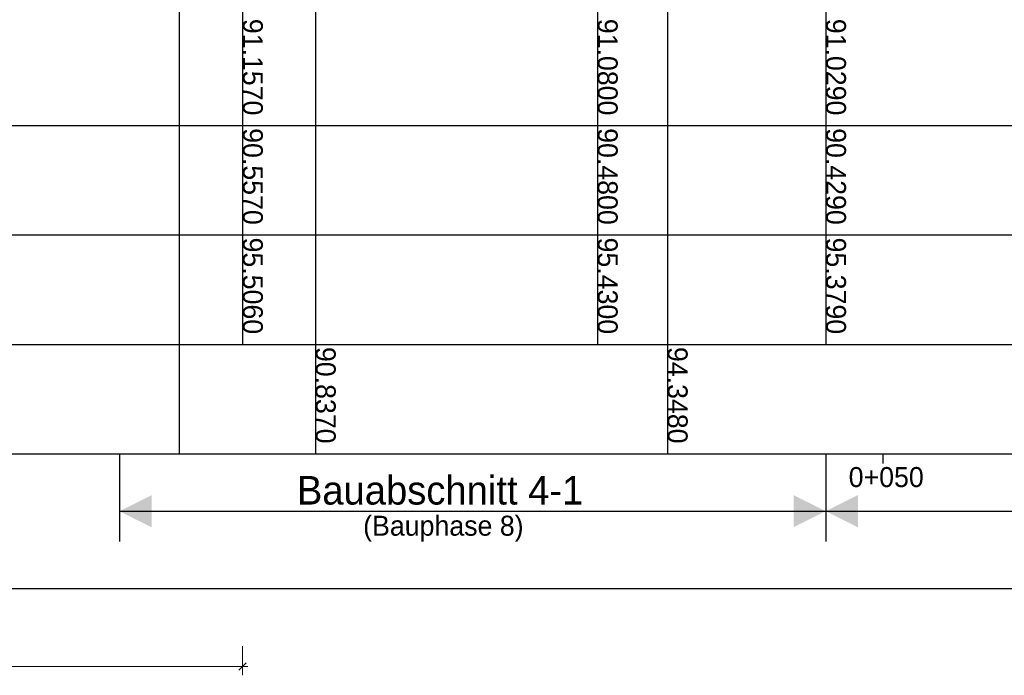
# Model space of a CAD drawing. Header units: metres. Extents: x 3458045 to 3462392, y 5482308 to 5484762.
# Tile 189 of 256: x 3460015 to 3460058, y 5483951 to 5483980. Entities that reach past the tile are written whole.
import ezdxf

# ---------------------------------------------------------------- set-up
doc = ezdxf.new("R2010")
doc.units = ezdxf.units.M
doc.header["$PDMODE"] = 3
doc.header["$PDSIZE"] = 0.1
doc.linetypes.add('AUSGEZOGEN', pattern=[2, 1, 1])
doc.layers.get('0').update_dxf_attribs({"linetype": 'CONTINUOUS'})
doc.layers.get('DEFPOINTS').update_dxf_attribs({"linetype": 'CONTINUOUS'})
for name, color, linetype, lineweight in [('SP_Höhenplan-Beschriftung-Linien', 2, 'CONTINUOUS', 25), ('SP_Höhenplan-Beschriftung-Linien-Bestandsgelände', 7, 'CONTINUOUS', 25), ('SP_Höhenplan-Beschriftung-Text', 2, 'CONTINUOUS', 25)]:
    doc.layers.add(name, color=color, linetype=linetype, lineweight=lineweight)
doc.layers.add('SP_LAYOUT', color=50, linetype='CONTINUOUS', plot=False)
doc.layers.add('SP_VERM', color=1, linetype='CONTINUOUS')
doc.layers.add('SP_VERM-VA-B44', color=150, linetype='CONTINUOUS')
doc.styles.add('K_ISOCP', font='k_isocp.shx')
doc.styles.add('SP_F', font='romans.shx', dxfattribs={"width": 0.7, "bigfont": 'sp_f.shx'})
doc.dimstyles.new('SOFI18$0', dxfattribs={"dimtxt": 1.8, "dimasz": 0.18, "dimexe": 0.9, "dimexo": 0.625, "dimgap": 0.486, "dimtad": 1, "dimdec": 3, "dimrnd": 0.001, "dimzin": 1, "dimdsep": 46, "dimtxsty": 'SP_F', "dimblk1": 'SOF_BEMSTR1', "dimblk2": 'SOF_BEMSTR2', "dimsah": 1, "dimcen": 1.8, "dimse1": 1, "dimse2": 1, "dimclrd": 1, "dimclre": 1, "dimclrt": 7, "dimaunit": 2, "dimazin": 0, "dimtfac": 1, "dimtdec": 3, "dimtmove": 0, "dimatfit": 3, "dimfxl": 1, "dimtolj": 1, "dimtzin": 0, "dimlwd": 0, "dimlwe": 0, "dimarcsym": 0})

# ---------------------------------------------------------------- blocks, each defined once
blk = doc.blocks.new('SOFI-PFV')
at = {"color": 0, "linetype": 'Continuous'}
blk.add_solid([(-0.0625, 0.125), (0.0625, 0.125), (0, 0)], dxfattribs=at)
blk = doc.blocks.new('SOF_BEMSTR2')
at = {"color": 0, "linetype": 'ByBlock', "lineweight": -2}
for p, q in [((0, -20), (0, 8.5)), ((3.535, 3.535), (-3.535, -3.535)), ((-5, 0), (5, 0))]:
    blk.add_line(p, q, dxfattribs=at)
blk = doc.blocks.new('SOF_BEMSTR1')
at = {"color": 0, "linetype": 'ByBlock', "lineweight": -2}
for p, q in [((0, 20), (0, -8.5)), ((3.535, 3.535), (-3.535, -3.535)), ((-5, 0), (5, 0))]:
    blk.add_line(p, q, dxfattribs=at)
blk = doc.blocks.new('*D335')
at = {"layer": 'DEFPOINTS', "color": 0, "linetype": 'AUSGEZOGEN', "transparency": 16777216}
for p in [(3460003.058, 5483962.804), (3460025.018, 5483962.804), (3460025.018, 5483951.535)]:
    blk.add_point(p, dxfattribs=at)
at = {"layer": 'SP_VERM', "color": 1, "linetype": 'AUSGEZOGEN', "lineweight": 0, "transparency": 16777216}
blk.add_line((3460003.103, 5483951.535), (3460024.973, 5483951.535), dxfattribs=at)
at = {"layer": 'SP_VERM', "color": 1, "linetype": 'AUSGEZOGEN', "lineweight": 0, "transparency": 16777216, "xscale": 0.0450000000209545, "yscale": 0.0450000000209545, "zscale": 0.0450000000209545, "rotation": 180}
blk.add_blockref('SOF_BEMSTR2', (3460003.058, 5483951.535), dxfattribs=at)
at = {"layer": 'SP_VERM', "color": 1, "linetype": 'AUSGEZOGEN', "lineweight": 0, "transparency": 16777216, "xscale": 0.0450000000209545, "yscale": 0.0450000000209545, "zscale": 0.0450000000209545}
blk.add_blockref('SOF_BEMSTR1', (3460025.018, 5483951.535), dxfattribs=at)
at = {"layer": 'SP_VERM', "color": 7, "linetype": 'AUSGEZOGEN', "transparency": 16777216, "insert": (3460014.038, 5483951.881), "char_height": 0.45, "attachment_point": 5, "style": 'SP_F'}
blk.add_mtext('\\A1;\\A1;21.96{\\H.7x;\\S^ ;}', dxfattribs=at)

msp = doc.modelspace()

# ---------------------------------------------------------------- linework, layer by layer
at = {"layer": 'SP_Höhenplan-Beschriftung-Linien', "color": 1, "linetype": 'ByBlock'}
for p, q in [((3460025.0179, 5483997.4445), (3460025.0179, 5483965.6286)), ((3460040.5579, 5483997.3666), (3460040.5579, 5483965.6286)), ((3460050.5579, 5483997.3165), (3460050.5579, 5483965.6286))]:
    msp.add_line(p, q, dxfattribs=at)
at = {"layer": 'SP_Höhenplan-Beschriftung-Linien', "color": 2}
for p, q in [((3460406.594, 5483975.2078), (3459990.95, 5483975.2078)), ((3460406.594, 5483970.4182), (3459990.95, 5483970.4182)), ((3460406.594, 5483965.6286), (3459990.95, 5483965.6286)), ((3460406.594, 5483960.8389), (3459990.95, 5483960.8389))]:
    msp.add_line(p, q, dxfattribs=at)
at = {"layer": 'SP_Höhenplan-Beschriftung-Linien', "color": 1}
for p, q in [((3460019.6256, 5483960.8389), (3460019.6256, 5483957.013)), ((3460050.5579, 5483960.8389), (3460050.5579, 5483957.013))]:
    msp.add_line(p, q, dxfattribs=at)
at = {"layer": 'SP_Höhenplan-Beschriftung-Linien', "color": 1, "linetype": 'ByBlock'}
msp.add_lwpolyline([(3460022.2359, 5483997.4537), (3460022.2359, 5483960.8389)], dxfattribs=at)
at = {"layer": 'SP_Höhenplan-Beschriftung-Linien-Bestandsgelände'}
for p, q in [((3460043.6217, 5484004.1347), (3460043.6217, 5483960.8389)), ((3460028.2086, 5484000.6239), (3460028.2086, 5483960.8389))]:
    msp.add_line(p, q, dxfattribs=at)
at = {"layer": 'SP_Höhenplan-Beschriftung-Text', "color": 2}
msp.add_line((3460053.0579, 5483960.8389), (3460053.0579, 5483960.4289), dxfattribs=at)
at = {"layer": 'SP_LAYOUT'}
msp.add_lwpolyline([(3459988.5361, 5484045.9145), (3460409.8809, 5484045.9145), (3460409.8809, 5483954.9364), (3459988.5361, 5483954.9364)], close=True, dxfattribs=at)
at = {"layer": 'SP_VERM-VA-B44', "color": 1}
msp.add_line((3460019.6256, 5483958.3376), (3460406.4791, 5483958.3376), dxfattribs=at)

# ---------------------------------------------------------------- block references
at = {"layer": 'SP_VERM-VA-B44', "color": 1, "yscale": 11.25, "zscale": 11.25}
for p, xscale, rotation in [((3460019.6256, 5483958.3376), 11.25, 270), ((3460050.5579, 5483958.3376), -11.25, 90), ((3460050.5579, 5483958.3376), 11.25, 270)]:
    msp.add_blockref('SOFI-PFV', p, dxfattribs=dict(at, xscale=xscale, rotation=rotation))

# ---------------------------------------------------------------- texts
at = {"layer": 'SP_Höhenplan-Beschriftung-Text', "style": 'K_ISOCP'}
msp.add_text('0+050', height=0.875, dxfattribs=at).set_placement((3460051.5638, 5483959.3954))
at = {"layer": 'SP_Höhenplan-Beschriftung-Text', "char_height": 0.875, "width": 7.557299, "attachment_point": 7, "rotation": 270, "style": 'K_ISOCP'}
for s, insert in [('91.1570', (3460025.0179, 5483979.8989)), ('91.0800', (3460040.5579, 5483979.8989)), ('91.0290', (3460050.5579, 5483979.8989)), ('90.5570', (3460025.0179, 5483975.1093)), ('90.4800', (3460040.5579, 5483975.1093)), ('90.4290', (3460050.5579, 5483975.1093)), ('95.5060', (3460025.0179, 5483970.3196)), ('95.4300', (3460040.5579, 5483970.3196)), ('95.3790', (3460050.5579, 5483970.3196)), ('90.8370', (3460028.2086, 5483965.53)), ('94.3480', (3460043.6217, 5483965.53))]:
    msp.add_mtext(s, dxfattribs=dict(at, insert=insert))
at = {"layer": 'SP_Höhenplan-Beschriftung-Text', "color": 3, "insert": (3460033.6681, 5483959.2445), "char_height": 1.25, "attachment_point": 5, "style": 'K_ISOCP'}
msp.add_mtext('\\A1;Bauabschnitt 4-1', dxfattribs=at)
at = {"layer": 'SP_Höhenplan-Beschriftung-Text', "insert": (3460033.8125, 5483957.5702), "char_height": 0.875, "attachment_point": 5, "style": 'K_ISOCP'}
msp.add_mtext('\\A1;(Bauphase 8)', dxfattribs=at)

# ---------------------------------------------------------------- dimensions: what is measured, and where the dimension line sits
at = {"layer": 'SP_VERM', "color": 1, "linetype": 'AUSGEZOGEN'}
dim = msp.add_linear_dim(base=(3460025.0179, 5483951.5346), p1=(3460003.0579, 5483962.8038), p2=(3460025.0179, 5483962.8038), text='\\A1;21.96{\\H.7x;\\S^ ;}', dimstyle='SOFI18$0', override={"dimblk1": 'SOF_BEMSTR2', "dimblk2": 'SOF_BEMSTR1'}, dxfattribs=at)
dim.commit()
dim.dimension.update_dxf_attribs({"geometry": '*D335', "text_midpoint": (3460014.0379, 5483951.8811)})

doc.saveas('drawing.dxf')
